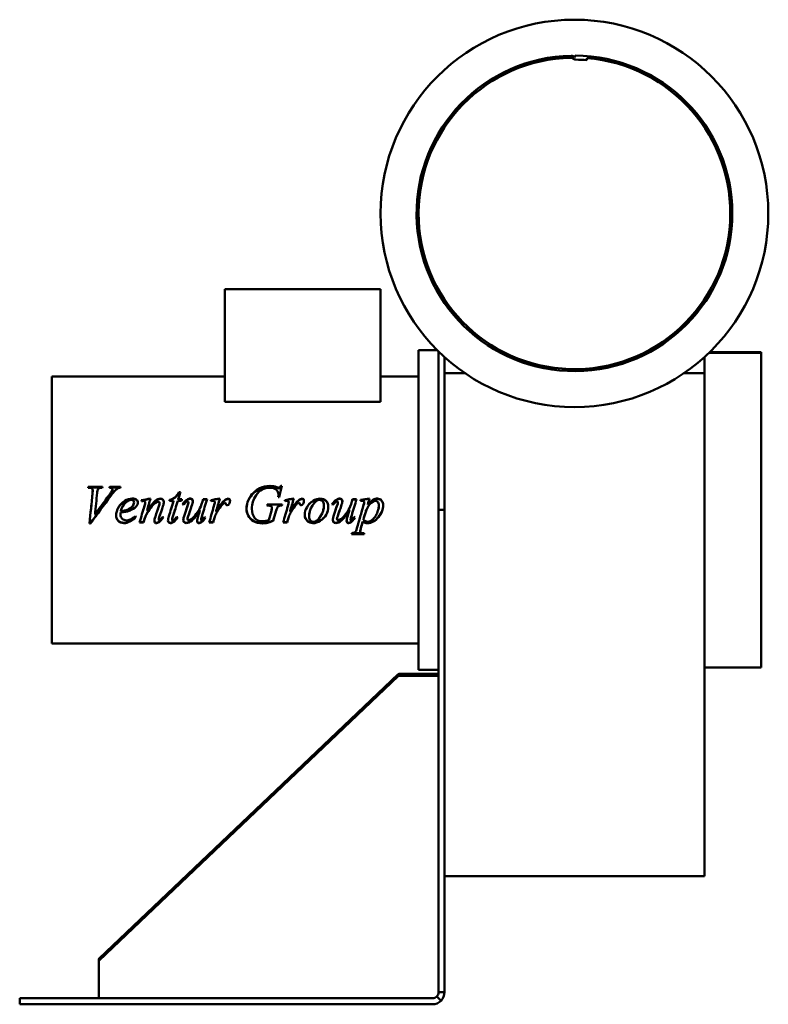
# Model space of a CAD drawing. Header units: millimetres. Extents: x 233 to 607, y 50 to 544.
import ezdxf

# ---------------------------------------------------------------- set-up
doc = ezdxf.new("R2010")
doc.units = ezdxf.units.MM
doc.header["$LTSCALE"] = 2
doc.layers.add('Widoczne (ISO)', color=7, linetype='Continuous', lineweight=50)

msp = doc.modelspace()

# ---------------------------------------------------------------- linework, layer by layer
at = {"layer": 'Widoczne (ISO)'}
for p, q in [((510.67, 525.55), (510.3, 524.55)), ((510.3, 524.55), (510.3, 524.57)), ((510.3, 524.57), (510.3, 524.55)), ((516.43, 523.31), (516.56, 524.3)), ((335.3, 352.25), (335.3, 408.52)), ((335.3, 408.52), (413.3, 408.52)), ((413.3, 352.25), (413.3, 408.52)), ((432.3, 378.02), (432.3, 218.02)), ((432.3, 378.02), (441.66, 378.02)), ((442.3, 298.05), (442.3, 377.38)), ((603.8, 376.69), (577.6, 376.69)), ((577.76, 376.85), (603.8, 376.85)), ((603.8, 377.05), (577.97, 377.05)), ((603.8, 376.85), (603.8, 377.05)), ((603.8, 376.85), (603.8, 376.69)), ((603.8, 219.05), (603.8, 376.69)), ((445.3, 374.55), (445.3, 366.51)), ((575.3, 366.51), (575.3, 374.55)), ((455.51, 366.51), (445.3, 366.51)), ((445.3, 290.35), (445.3, 366.51)), ((575.3, 366.51), (565.1, 366.51)), ((575.3, 366.51), (575.3, 290.35)), ((248.8, 364.82), (248.8, 231.22)), ((335.3, 364.82), (248.8, 364.82)), ((432.3, 364.82), (413.3, 364.82)), ((413.3, 352.25), (335.3, 352.25)), ((267.38, 309.18), (266.9, 309.18)), ((267.03, 309.65), (274.15, 309.65)), ((267.03, 309.31), (267.03, 309.65)), ((267.03, 309.31), (274.04, 309.31)), ((269.22, 307.5), (269.22, 307.8)), ((277.77, 309.65), (283.16, 309.65)), ((277.77, 309.31), (277.77, 309.65)), ((277.77, 309.31), (283.07, 309.31)), ((278.86, 307.25), (278.86, 307.53)), ((279.05, 307.94), (279.05, 308.25)), ((312.55, 307.01), (313.13, 307.01)), ((312.55, 306.74), (312.55, 307.01)), ((312.55, 306.74), (313.05, 306.74)), ((361.31, 309.08), (361.31, 309.42)), ((362.18, 305.67), (362.18, 305.9)), ((363.4, 310.06), (363.88, 310.06)), ((363.4, 309.7), (363.4, 310.06)), ((363.4, 309.7), (363.8, 309.7)), ((289.93, 301.7), (289.93, 301.81)), ((295.52, 301.72), (295.52, 301.83)), ((302.71, 301.46), (302.71, 301.57)), ((309.66, 302.56), (307.63, 302.56)), ((307.77, 302.94), (307.77, 303.09)), ((309.66, 302.43), (309.66, 302.56)), ((313.68, 302.56), (311.8, 302.56)), ((312.06, 303.41), (313.9, 303.41)), ((312.06, 303.25), (312.06, 303.41)), ((312.06, 303.25), (313.86, 303.25)), ((316.43, 303), (316.43, 303.15)), ((317.15, 301.77), (317.15, 301.89)), ((324.13, 302.19), (324.13, 302.31)), ((324.44, 303.41), (326.46, 303.41)), ((324.44, 303.25), (324.44, 303.41)), ((324.44, 303.25), (326.41, 303.25)), ((330.3, 301.89), (330.3, 302.01)), ((362.55, 304.44), (362.06, 304.44)), ((367.31, 301.89), (367.31, 302.01)), ((391.24, 303), (391.24, 303.15)), ((391.96, 301.77), (391.96, 301.89)), ((398.94, 302.19), (398.94, 302.31)), ((399.25, 303.41), (401.27, 303.41)), ((399.25, 303.25), (399.25, 303.41)), ((399.25, 303.25), (401.22, 303.25)), ((403.21, 303.05), (403.21, 302.53)), ((405.12, 301.76), (405.12, 301.87)), ((283.21, 296.77), (283.21, 296.73)), ((286.58, 298.14), (286.58, 298.14)), ((287.46, 297.59), (287.46, 297.58)), ((295.09, 299.98), (295.09, 300.04)), ((296.41, 297.75), (296.41, 297.74)), ((322.88, 297.85), (322.88, 297.85)), ((329.87, 299.91), (329.87, 299.96)), ((331.55, 297.21), (331.55, 297.18)), ((356.78, 300.24), (356.41, 300.24)), ((356.56, 300.76), (364.03, 300.76)), ((356.56, 300.68), (356.56, 300.76)), ((356.56, 300.68), (364.01, 300.68)), ((360.88, 297.17), (360.88, 297.14)), ((366.88, 299.91), (366.88, 299.96)), ((368.05, 297.5), (368.05, 297.51)), ((368.05, 297.5), (368.05, 297.5)), ((368.56, 297.21), (368.56, 297.18)), ((377.99, 297.65), (377.98, 297.65)), ((377.98, 297.64), (377.98, 297.65)), ((397.69, 297.85), (397.69, 297.85)), ((405.83, 297.11), (405.83, 297.08)), ((406.86, 300.59), (406.86, 300.67)), ((442.3, 298.05), (442.3, 56.45)), ((445.3, 298.05), (442.3, 298.05)), ((268.12, 291.31), (267.63, 291.31)), ((268.12, 291.51), (267.65, 291.51)), ((268.12, 291.51), (268.12, 291.31)), ((283.13, 295.7), (283.13, 295.63)), ((294.68, 291.72), (292.69, 291.72)), ((294.68, 291.91), (292.75, 291.91)), ((294.68, 291.91), (294.68, 291.72)), ((295.33, 294.03), (295.33, 293.91)), ((302.25, 293.33), (302.25, 293.19)), ((308.94, 293.18), (308.94, 293.03)), ((309.38, 294.86), (309.38, 294.76)), ((309.56, 292.07), (309.56, 291.88)), ((316.66, 293.59), (316.66, 293.45)), ((323.49, 293.28), (323.49, 293.13)), ((323.68, 292.05), (323.68, 291.87)), ((329.53, 291.72), (327.5, 291.72)), ((329.53, 291.91), (327.56, 291.91)), ((329.53, 291.91), (329.53, 291.72)), ((329.96, 293.53), (329.96, 293.39)), ((330.59, 295.28), (330.59, 295.2)), ((359.56, 292.76), (359.56, 292.6)), ((366.55, 291.72), (364.52, 291.72)), ((366.55, 291.91), (364.57, 291.91)), ((366.55, 291.91), (366.55, 291.72)), ((366.97, 293.53), (366.97, 293.39)), ((367.61, 295.28), (367.61, 295.2)), ((391.47, 293.59), (391.47, 293.45)), ((398.3, 293.28), (398.3, 293.13)), ((398.49, 292.05), (398.49, 291.87)), ((404.38, 292.24), (404.38, 292.06)), ((404.69, 293.26), (404.69, 293.12)), ((405, 286.33), (398.85, 286.33)), ((403.11, 287.68), (403.11, 287.36)), ((405, 286.33), (405, 285.97)), ((445.3, 152.33), (445.3, 290.35)), ((575.3, 290.35), (575.3, 114.65)), ((405, 285.97), (398.75, 285.97)), ((432.3, 231.22), (248.8, 231.22)), ((432.3, 218.02), (442.3, 218.02)), ((603.8, 219.05), (575.3, 219.05)), ((422.16, 215.76), (272.45, 73.38)), ((272.45, 72.45), (422.16, 214.83)), ((441.8, 215.9), (422.51, 215.9)), ((422.51, 214.97), (441.8, 214.97)), ((445.3, 56.45), (445.3, 152.33)), ((575.3, 114.65), (445.3, 114.65)), ((272.3, 73.04), (272.3, 72.12)), ((272.3, 53.77), (272.3, 72.12)), ((441.42, 54.33), (443.55, 52.2)), ((442.3, 56.45), (443.62, 56.45)), ((443.62, 56.45), (445.3, 56.45)), ((232.7, 53.45), (233.7, 53.45)), ((232.7, 53.45), (232.7, 50.45)), ((233.7, 50.45), (232.7, 50.45)), ((439.3, 53.45), (233.7, 53.45)), ((233.7, 50.45), (439.3, 50.45)), ((272.3, 53.77), (272.3, 53.77))]:
    msp.add_line(p, q, dxfattribs=at)
msp.add_circle((510.3, 446.55), 97, dxfattribs=at)
for centre, radius, start, end in [((510.3, 446.55), 79, 91.1213, 89.7362), ((510.3, 446.55), 78, 91.2708, 85.3969), ((508.05, 521.61), 2.97, 52.4401, 79.8649), ((508.57, 523.56), 1.99, 30.0766, 84.7005), ((511.08, 525.55), 2, 232.4401, 269.4351), ((510.3, 446.55), 77, 85.4343, 89.4351), ((439.3, 56.45), 3, 270, 315), ((439.3, 56.45), 6, 270, 315)]:
    msp.add_arc(centre, radius, start, end, dxfattribs=at)
for centre, major_axis, start_param, end_param in [((422.51, 215.42), (-0.5, 0), 4.712389, 5.497787), ((422.51, 214.5), (0.5, 0), 1.570796, 2.356194), ((441.8, 215.42), (0.5, 0), 0, 1.570796), ((441.8, 214.5), (0.5, 0), 0, 1.570796), ((272.8, 73.04), (-0.5, 0), 5.497787, 6.283185), ((272.8, 72.12), (-0.5, 0), 5.497787, 6.283185), ((272.8, 53.77), (-0.5, 0), 0, 0.740847), ((272.8, 53.77), (-0.5, 0), 0, 0.741074)]:
    msp.add_ellipse(centre, major_axis=major_axis, ratio=0.951057, start_param=start_param, end_param=end_param, dxfattribs=at)
for points in [[(266.9, 309.18), (266.94, 309.34), (266.99, 309.5), (267.03, 309.65)], [(266.99, 309.18), (267.01, 309.22), (267.02, 309.26), (267.03, 309.31)], [(267.63, 291.31), (268.13, 296.28), (268.62, 301.31), (269.12, 306.27)], [(268.3, 298.02), (268.57, 300.69), (268.85, 303.37), (269.12, 306.02)], [(269.12, 306.27), (269.19, 307.03), (269.22, 307.53), (269.22, 307.8)], [(269.12, 306.02), (269.19, 306.76), (269.22, 307.25), (269.22, 307.5)], [(271.46, 306.53), (271.1, 302.98), (270.74, 299.39), (270.38, 295.82)], [(271.72, 308.17), (271.63, 307.98), (271.55, 307.43), (271.46, 306.53)], [(274.15, 309.65), (274.1, 309.5), (274.05, 309.34), (274, 309.18)], [(277.41, 305.39), (278.18, 306.42), (278.66, 307.14), (278.86, 307.53)], [(277.41, 305.17), (278.18, 306.17), (278.66, 306.86), (278.86, 307.25)], [(277.61, 309.18), (277.66, 309.34), (277.71, 309.5), (277.77, 309.65)], [(277.72, 309.17), (277.73, 309.21), (277.75, 309.26), (277.77, 309.31)], [(278.86, 307.53), (278.98, 307.81), (279.05, 308.04), (279.05, 308.25)], [(278.86, 307.25), (278.98, 307.51), (279.05, 307.74), (279.05, 307.94)], [(283.03, 309.18), (282.6, 309.14), (282.26, 309.06), (282, 308.93)], [(283.16, 309.65), (283.12, 309.5), (283.08, 309.34), (283.03, 309.18)], [(313.13, 307.01), (312.78, 305.82), (312.42, 304.62), (312.06, 303.41)], [(357.81, 309.18), (355.03, 309.18), (352.75, 307.91), (350.99, 305.35)], [(352.83, 308.93), (354.41, 309.68), (356.08, 310.06), (357.81, 310.06)], [(352.83, 308.6), (354.41, 309.33), (356.08, 309.7), (357.81, 309.7)], [(357.81, 310.06), (359.1, 310.06), (360.26, 309.85), (361.31, 309.42)], [(357.81, 309.7), (359.1, 309.7), (360.26, 309.49), (361.31, 309.08)], [(361.31, 309.42), (361.73, 309.26), (362.04, 309.18), (362.24, 309.18)], [(361.31, 309.08), (361.73, 308.92), (362.04, 308.84), (362.24, 308.84)], [(362.06, 304.44), (362.14, 305.1), (362.18, 305.59), (362.18, 305.9)], [(363.88, 310.06), (363.44, 308.2), (362.99, 306.32), (362.55, 304.44)], [(278.25, 305.07), (274.87, 300.5), (271.5, 295.88), (268.12, 291.31)], [(270.38, 295.82), (272.73, 299.01), (275.07, 302.21), (277.41, 305.39)], [(272, 298.02), (273.8, 300.4), (275.61, 302.79), (277.41, 305.17)], [(291.81, 301.8), (291.81, 301.07), (291.51, 300.37), (290.91, 299.7)], [(293.56, 302.9), (295.09, 303.17), (296.61, 303.45), (298.13, 303.72)], [(293.68, 302.42), (293.64, 302.58), (293.6, 302.74), (293.56, 302.9)], [(293.6, 302.76), (295.09, 303.02), (296.59, 303.28), (298.08, 303.54)], [(294.16, 302.49), (294, 302.47), (293.84, 302.44), (293.68, 302.42)], [(294.71, 302.55), (294.61, 302.55), (294.43, 302.53), (294.16, 302.49)], [(295.09, 300.04), (295.37, 301.03), (295.52, 301.62), (295.52, 301.83)], [(295.09, 299.98), (295.37, 300.94), (295.52, 301.52), (295.52, 301.72)], [(298.13, 303.72), (297.56, 301.73), (296.99, 299.74), (296.41, 297.74)], [(302.06, 302.17), (301.8, 302.17), (301.47, 302.06), (301.09, 301.84)], [(302.37, 300.02), (302.6, 300.69), (302.71, 301.2), (302.71, 301.57)], [(302.37, 299.96), (302.6, 300.61), (302.71, 301.11), (302.71, 301.46)], [(304.83, 301.99), (304.83, 301.46), (304.68, 300.76), (304.4, 299.89)], [(307.34, 294.89), (308.11, 297.45), (308.89, 300.01), (309.66, 302.56)], [(307.63, 302.56), (307.68, 302.74), (307.72, 302.92), (307.77, 303.09)], [(307.67, 302.56), (307.7, 302.69), (307.73, 302.81), (307.77, 302.94)], [(308.29, 298.02), (308.75, 299.49), (309.2, 300.96), (309.66, 302.43)], [(311.8, 302.56), (310.99, 299.97), (310.19, 297.36), (309.38, 294.76)], [(313.9, 303.41), (313.83, 303.13), (313.75, 302.85), (313.68, 302.56)], [(314.13, 300.89), (314.86, 301.92), (315.62, 302.67), (316.43, 303.15)], [(314.55, 300.6), (314.41, 300.69), (314.27, 300.79), (314.13, 300.89)], [(314.18, 300.86), (314.89, 301.83), (315.64, 302.54), (316.43, 303)], [(316.43, 303.15), (317.05, 303.53), (317.61, 303.72), (318.13, 303.72)], [(316.43, 303), (317.05, 303.37), (317.61, 303.55), (318.13, 303.55)], [(316.65, 300.05), (316.98, 301.03), (317.15, 301.64), (317.15, 301.89)], [(316.65, 299.99), (316.98, 300.94), (317.15, 301.53), (317.15, 301.77)], [(319.34, 302.4), (319.34, 301.92), (319.13, 301.08), (318.72, 299.86)], [(326.46, 303.41), (325.65, 300.75), (324.84, 298.07), (324.03, 295.39)], [(324.13, 302.31), (324.24, 302.68), (324.34, 303.05), (324.44, 303.41)], [(324.13, 302.19), (324.24, 302.54), (324.34, 302.9), (324.44, 303.25)], [(328.28, 302.99), (329.8, 303.23), (331.31, 303.48), (332.83, 303.72)], [(328.46, 302.5), (328.4, 302.67), (328.34, 302.83), (328.28, 302.99)], [(328.33, 302.85), (329.81, 303.08), (331.29, 303.31), (332.77, 303.54)], [(329.43, 302.62), (329.25, 302.62), (328.93, 302.58), (328.46, 302.5)], [(330.11, 302.42), (329.93, 302.55), (329.7, 302.62), (329.43, 302.62)], [(329.87, 299.96), (330.15, 300.92), (330.3, 301.6), (330.3, 302.01)], [(329.87, 299.91), (330.15, 300.84), (330.3, 301.5), (330.3, 301.89)], [(330.3, 302.01), (330.3, 302.17), (330.23, 302.31), (330.11, 302.42)], [(332.83, 303.72), (332.21, 301.58), (331.59, 299.42), (330.97, 297.27)], [(330.97, 297.27), (332.54, 299.92), (333.96, 301.77), (335.22, 302.83)], [(331.42, 298.02), (332.81, 300.2), (334.08, 301.76), (335.22, 302.68)], [(334.99, 301.59), (334.75, 301.47), (334.4, 301.12), (333.94, 300.55)], [(335.41, 301.7), (335.26, 301.7), (335.11, 301.66), (334.99, 301.59)], [(335.22, 302.83), (335.95, 303.42), (336.54, 303.72), (336.99, 303.72)], [(335.22, 302.68), (335.95, 303.26), (336.54, 303.55), (336.99, 303.55)], [(335.66, 301.59), (335.6, 301.66), (335.51, 301.7), (335.41, 301.7)], [(335.78, 301.26), (335.76, 301.42), (335.72, 301.54), (335.66, 301.59)], [(337.49, 301.05), (337.28, 300.65), (336.98, 300.45), (336.58, 300.45)], [(337.94, 302.71), (337.94, 302.13), (337.79, 301.58), (337.49, 301.05)], [(350.99, 305.35), (349.59, 303.32), (348.88, 301.04), (348.88, 298.51)], [(362.08, 304.44), (362.15, 304.99), (362.18, 305.39), (362.18, 305.67)], [(365.3, 302.99), (366.81, 303.23), (368.33, 303.48), (369.84, 303.72)], [(365.47, 302.5), (365.41, 302.67), (365.36, 302.83), (365.3, 302.99)], [(365.35, 302.85), (366.83, 303.08), (368.31, 303.31), (369.79, 303.54)], [(366.44, 302.62), (366.27, 302.62), (365.94, 302.58), (365.47, 302.5)], [(367.12, 302.42), (366.94, 302.55), (366.72, 302.62), (366.44, 302.62)], [(366.88, 299.96), (367.17, 300.92), (367.31, 301.6), (367.31, 302.01)], [(366.88, 299.91), (367.17, 300.84), (367.31, 301.5), (367.31, 301.89)], [(367.31, 302.01), (367.31, 302.17), (367.25, 302.31), (367.12, 302.42)], [(369.84, 303.72), (369.22, 301.58), (368.61, 299.42), (367.99, 297.27)], [(367.99, 297.27), (369.56, 299.92), (370.97, 301.77), (372.24, 302.83)], [(368.44, 298.02), (369.83, 300.2), (371.09, 301.76), (372.24, 302.68)], [(372, 301.59), (371.77, 301.47), (371.42, 301.12), (370.96, 300.55)], [(372.43, 301.7), (372.27, 301.7), (372.13, 301.66), (372, 301.59)], [(372.24, 302.83), (372.96, 303.42), (373.55, 303.72), (374, 303.72)], [(372.24, 302.68), (372.96, 303.26), (373.55, 303.55), (374, 303.55)], [(372.68, 301.59), (372.61, 301.66), (372.53, 301.7), (372.43, 301.7)], [(372.8, 301.26), (372.78, 301.42), (372.74, 301.54), (372.68, 301.59)], [(374.5, 301.05), (374.3, 300.65), (373.99, 300.45), (373.59, 300.45)], [(374.96, 302.71), (374.96, 302.13), (374.81, 301.58), (374.5, 301.05)], [(388.94, 300.89), (389.67, 301.92), (390.43, 302.67), (391.24, 303.15)], [(389.36, 300.6), (389.22, 300.69), (389.08, 300.79), (388.94, 300.89)], [(388.98, 300.86), (389.7, 301.83), (390.45, 302.54), (391.24, 303)], [(391.24, 303.15), (391.86, 303.53), (392.42, 303.72), (392.94, 303.72)], [(391.24, 303), (391.86, 303.37), (392.42, 303.55), (392.94, 303.55)], [(391.46, 300.05), (391.79, 301.03), (391.96, 301.64), (391.96, 301.89)], [(391.46, 299.99), (391.79, 300.94), (391.96, 301.53), (391.96, 301.77)], [(394.15, 302.4), (394.15, 301.92), (393.94, 301.08), (393.53, 299.86)], [(401.27, 303.41), (400.46, 300.75), (399.65, 298.07), (398.84, 295.39)], [(398.94, 302.31), (399.05, 302.68), (399.15, 303.05), (399.25, 303.41)], [(398.94, 302.19), (399.05, 302.54), (399.15, 302.9), (399.25, 303.25)], [(403.21, 303.05), (404.72, 303.27), (406.23, 303.5), (407.74, 303.72)], [(403.21, 302.9), (404.7, 303.11), (406.19, 303.33), (407.69, 303.54)], [(404.28, 302.62), (404.03, 302.62), (403.67, 302.59), (403.21, 302.53)], [(404.81, 300.51), (405.02, 301.24), (405.12, 301.7), (405.12, 301.87)], [(404.81, 300.43), (405.02, 301.15), (405.12, 301.59), (405.12, 301.76)], [(407.74, 303.72), (407.44, 302.71), (407.15, 301.69), (406.86, 300.67)], [(273.06, 298.02), (271.41, 295.84), (269.77, 293.67), (268.12, 291.51)], [(270.6, 298.02), (270.53, 297.3), (270.46, 296.59), (270.38, 295.88)], [(270.38, 295.88), (270.39, 295.89), (270.39, 295.89), (270.39, 295.89)], [(283.21, 296.77), (283.16, 296.34), (283.13, 295.98), (283.13, 295.7)], [(283.21, 296.73), (283.16, 296.29), (283.13, 295.92), (283.13, 295.63)], [(287.46, 297.59), (286.45, 297.24), (285.03, 296.97), (283.21, 296.77)], [(287.46, 297.58), (286.45, 297.22), (285.03, 296.93), (283.21, 296.73)], [(283.3, 297.38), (284.64, 297.52), (285.73, 297.78), (286.58, 298.14)], [(283.48, 298.02), (283.41, 297.81), (283.35, 297.61), (283.3, 297.39)], [(283.3, 297.39), (283.3, 297.4), (283.3, 297.4), (283.3, 297.4)], [(286.26, 298.02), (286.37, 298.05), (286.48, 298.09), (286.58, 298.14)], [(290.91, 299.7), (290.13, 298.83), (288.98, 298.12), (287.46, 297.58)], [(288.52, 298.02), (288.19, 297.87), (287.84, 297.72), (287.46, 297.59)], [(292.69, 291.72), (293.49, 294.49), (294.29, 297.26), (295.09, 300.04)], [(294.51, 298.02), (294.7, 298.67), (294.9, 299.32), (295.09, 299.98)], [(296.46, 296.43), (296.01, 295.69), (295.63, 294.89), (295.33, 294.03)], [(296.46, 296.38), (296.01, 295.62), (295.63, 294.8), (295.33, 293.91)], [(296.49, 298.02), (296.47, 297.93), (296.44, 297.84), (296.41, 297.75)], [(296.41, 297.75), (296.42, 297.75), (296.42, 297.75), (296.42, 297.76)], [(297.5, 298.02), (297.16, 297.53), (296.81, 297), (296.46, 296.43)], [(300.61, 294.69), (301.19, 296.46), (301.78, 298.24), (302.37, 300.02)], [(301.71, 298.02), (301.93, 298.66), (302.15, 299.31), (302.37, 299.96)], [(304.4, 299.89), (303.79, 298.04), (303.17, 296.19), (302.56, 294.35)], [(303.78, 298.02), (303.37, 296.83), (302.97, 295.64), (302.56, 294.46)], [(310.39, 298.02), (310.06, 296.96), (309.72, 295.91), (309.38, 294.86)], [(314.56, 292.9), (314.56, 293.56), (314.8, 294.58), (315.27, 295.95)], [(315.27, 295.95), (315.73, 297.32), (316.19, 298.68), (316.65, 300.05)], [(315.96, 298.02), (316.19, 298.67), (316.42, 299.33), (316.65, 299.99)], [(318.72, 299.86), (318.24, 298.45), (317.75, 297.04), (317.27, 295.63)], [(318.09, 298.02), (317.81, 297.24), (317.54, 296.47), (317.27, 295.7)], [(321.63, 293.64), (321.78, 294.25), (322.2, 295.65), (322.88, 297.85)], [(324.82, 298.02), (324.56, 297.17), (324.3, 296.32), (324.03, 295.47)], [(327.5, 291.72), (328.29, 294.46), (329.08, 297.21), (329.87, 299.96)], [(329.31, 298.02), (329.5, 298.65), (329.68, 299.28), (329.87, 299.91)], [(331.55, 297.21), (331.17, 296.64), (330.86, 296), (330.59, 295.28)], [(331.55, 297.18), (331.17, 296.6), (330.86, 295.93), (330.59, 295.2)], [(331.19, 298.02), (331.11, 297.78), (331.04, 297.54), (330.97, 297.3)], [(330.97, 297.3), (330.98, 297.3), (330.98, 297.31), (330.98, 297.31)], [(333.94, 300.55), (333.21, 299.69), (332.41, 298.57), (331.55, 297.18)], [(332.08, 298.02), (331.9, 297.76), (331.73, 297.49), (331.55, 297.21)], [(348.88, 298.49), (348.88, 298.33), (348.89, 298.17), (348.9, 298.02)], [(356.41, 300.24), (356.46, 300.41), (356.51, 300.59), (356.56, 300.76)], [(356.43, 300.24), (356.48, 300.39), (356.52, 300.53), (356.56, 300.68)], [(358.59, 299.86), (358.22, 300.12), (357.61, 300.24), (356.78, 300.24)], [(357.34, 292.97), (357.78, 294.51), (358.21, 296.05), (358.65, 297.6)], [(358.93, 299.13), (358.93, 299.45), (358.82, 299.69), (358.59, 299.86)], [(358.65, 297.6), (358.84, 298.23), (358.93, 298.74), (358.93, 299.13)], [(358.76, 298.02), (358.87, 298.45), (358.93, 298.81), (358.93, 299.09)], [(358.93, 299.09), (358.93, 299.1), (358.93, 299.1), (358.93, 299.11)], [(360.88, 297.17), (360.44, 295.7), (360, 294.23), (359.56, 292.76)], [(360.88, 297.14), (360.44, 295.63), (360, 294.11), (359.56, 292.6)], [(361.61, 299.23), (361.46, 298.99), (361.22, 298.3), (360.88, 297.14)], [(361.15, 298.02), (361.07, 297.77), (360.98, 297.49), (360.88, 297.17)], [(364.03, 300.76), (363.99, 300.59), (363.94, 300.41), (363.9, 300.24)], [(364.52, 291.72), (365.31, 294.46), (366.1, 297.21), (366.88, 299.96)], [(366.33, 298.02), (366.51, 298.65), (366.7, 299.28), (366.88, 299.91)], [(368.56, 297.21), (368.19, 296.64), (367.87, 296), (367.61, 295.28)], [(368.56, 297.18), (368.19, 296.6), (367.87, 295.93), (367.61, 295.2)], [(368.2, 298.02), (368.13, 297.78), (368.06, 297.54), (367.99, 297.3)], [(367.99, 297.3), (367.99, 297.3), (368, 297.31), (368, 297.31)], [(370.96, 300.55), (370.22, 299.69), (369.42, 298.57), (368.56, 297.18)], [(369.09, 298.02), (368.92, 297.76), (368.74, 297.49), (368.56, 297.21)], [(378.11, 298.02), (377.71, 296.94), (377.52, 295.87), (377.52, 294.8)], [(384.63, 298.02), (384.84, 298.81), (384.94, 299.61), (384.94, 300.42)], [(384.94, 300.42), (384.94, 300.43), (384.94, 300.44), (384.94, 300.45)], [(389.37, 292.9), (389.37, 293.56), (389.61, 294.58), (390.08, 295.95)], [(390.08, 295.95), (390.54, 297.32), (391, 298.68), (391.46, 300.05)], [(390.77, 298.02), (391, 298.67), (391.23, 299.33), (391.46, 299.99)], [(393.53, 299.86), (393.05, 298.45), (392.56, 297.04), (392.08, 295.63)], [(392.9, 298.02), (392.62, 297.24), (392.35, 296.47), (392.08, 295.7)], [(396.44, 293.64), (396.59, 294.25), (397.01, 295.65), (397.69, 297.85)], [(399.63, 298.02), (399.37, 297.17), (399.1, 296.32), (398.84, 295.47)], [(401.46, 288.9), (402.58, 292.75), (403.69, 296.63), (404.81, 300.51)], [(404.09, 298.02), (404.33, 298.82), (404.57, 299.63), (404.81, 300.43)], [(405.83, 297.11), (405.45, 295.83), (405.07, 294.54), (404.69, 293.26)], [(405.83, 297.08), (405.45, 295.76), (405.07, 294.44), (404.69, 293.12)], [(406.14, 298.02), (406.03, 297.72), (405.92, 297.42), (405.83, 297.11)], [(412.08, 298.02), (412.31, 298.79), (412.43, 299.55), (412.43, 300.3)], [(412.43, 300.3), (412.43, 300.31), (412.43, 300.32), (412.43, 300.33)], [(290.83, 294.59), (288.74, 292.6), (286.76, 291.61), (284.87, 291.61)], [(290.87, 294.52), (288.77, 292.45), (286.77, 291.42), (284.87, 291.42)], [(290.61, 294.91), (290.69, 294.78), (290.78, 294.65), (290.87, 294.52)], [(295.33, 294.03), (295.11, 293.32), (294.89, 292.62), (294.68, 291.91)], [(295.33, 293.91), (295.11, 293.18), (294.89, 292.45), (294.68, 291.72)], [(300.09, 292.5), (300.09, 292.93), (300.26, 293.66), (300.61, 294.69)], [(302.43, 292.1), (301.94, 291.77), (301.5, 291.61), (301.12, 291.61)], [(302.43, 291.91), (301.94, 291.58), (301.5, 291.42), (301.12, 291.42)], [(302.56, 294.46), (302.36, 293.84), (302.25, 293.47), (302.25, 293.33)], [(302.56, 294.35), (302.36, 293.71), (302.25, 293.33), (302.25, 293.19)], [(304.6, 294.4), (303.83, 293.32), (303.11, 292.55), (302.43, 292.1)], [(304.65, 294.36), (303.86, 293.21), (303.12, 292.39), (302.43, 291.91)], [(302.55, 292.76), (302.63, 292.76), (302.75, 292.82), (302.88, 292.92)], [(302.88, 292.92), (303.3, 293.29), (303.75, 293.85), (304.24, 294.61)], [(304.24, 294.61), (304.37, 294.53), (304.51, 294.45), (304.65, 294.36)], [(306.88, 292.7), (306.88, 293.18), (307.04, 293.91), (307.34, 294.89)], [(309.56, 292.07), (309.1, 291.76), (308.63, 291.61), (308.15, 291.61)], [(309.56, 291.88), (309.1, 291.57), (308.63, 291.42), (308.15, 291.42)], [(309.38, 294.86), (309.09, 293.99), (308.94, 293.43), (308.94, 293.18)], [(309.38, 294.76), (309.09, 293.87), (308.94, 293.29), (308.94, 293.03)], [(309.27, 292.59), (309.46, 292.59), (309.72, 292.73), (310.05, 293.03)], [(311.7, 294.37), (310.96, 293.27), (310.24, 292.5), (309.56, 292.07)], [(311.75, 294.33), (310.99, 293.16), (310.26, 292.34), (309.56, 291.88)], [(310.05, 293.03), (310.23, 293.2), (310.65, 293.75), (311.31, 294.66)], [(311.31, 294.66), (311.46, 294.55), (311.61, 294.44), (311.75, 294.33)], [(317.27, 295.7), (316.86, 294.59), (316.66, 293.88), (316.66, 293.59)], [(317.27, 295.63), (316.86, 294.48), (316.66, 293.76), (316.66, 293.45)], [(321.46, 292.46), (321.46, 292.76), (321.52, 293.15), (321.63, 293.64)], [(323.68, 292.05), (323.26, 291.76), (322.85, 291.61), (322.44, 291.61)], [(323.68, 291.87), (323.26, 291.57), (322.85, 291.42), (322.44, 291.42)], [(324.03, 295.47), (323.67, 294.31), (323.49, 293.58), (323.49, 293.28)], [(324.03, 295.39), (323.67, 294.2), (323.49, 293.44), (323.49, 293.13)], [(325.51, 294.24), (324.92, 293.23), (324.31, 292.51), (323.68, 292.05)], [(325.56, 294.2), (324.95, 293.12), (324.33, 292.35), (323.68, 291.87)], [(325.16, 294.51), (325.3, 294.41), (325.43, 294.3), (325.56, 294.2)], [(329.96, 293.53), (329.82, 292.99), (329.67, 292.45), (329.53, 291.91)], [(329.96, 293.39), (329.82, 292.84), (329.67, 292.28), (329.53, 291.72)], [(330.59, 295.28), (330.22, 294.32), (330.01, 293.73), (329.96, 293.53)], [(330.59, 295.2), (330.22, 294.2), (330.01, 293.6), (329.96, 293.39)], [(366.97, 293.53), (366.83, 292.99), (366.69, 292.45), (366.55, 291.91)], [(366.97, 293.39), (366.83, 292.84), (366.69, 292.28), (366.55, 291.72)], [(367.61, 295.28), (367.23, 294.32), (367.02, 293.73), (366.97, 293.53)], [(367.61, 295.2), (367.23, 294.2), (367.02, 293.6), (366.97, 293.39)], [(377.52, 294.8), (377.52, 294.79), (377.52, 294.77), (377.52, 294.76)], [(392.08, 295.7), (391.67, 294.59), (391.47, 293.88), (391.47, 293.59)], [(392.08, 295.63), (391.67, 294.48), (391.47, 293.76), (391.47, 293.45)], [(396.27, 292.46), (396.27, 292.76), (396.33, 293.15), (396.44, 293.64)], [(398.49, 292.05), (398.07, 291.76), (397.65, 291.61), (397.25, 291.61)], [(398.49, 291.87), (398.07, 291.57), (397.65, 291.42), (397.25, 291.42)], [(398.84, 295.47), (398.48, 294.31), (398.3, 293.58), (398.3, 293.28)], [(398.84, 295.39), (398.48, 294.2), (398.3, 293.44), (398.3, 293.13)], [(400.32, 294.24), (399.73, 293.23), (399.12, 292.51), (398.49, 292.05)], [(400.37, 294.2), (399.76, 293.12), (399.13, 292.35), (398.49, 291.87)], [(399.97, 294.51), (400.11, 294.41), (400.24, 294.3), (400.37, 294.2)], [(404.38, 292.24), (404.06, 291.13), (403.73, 290.03), (403.4, 288.94)], [(404.38, 292.06), (404.06, 290.92), (403.73, 289.79), (403.4, 288.66)], [(404.69, 293.12), (405.24, 292.47), (405.99, 292.15), (406.93, 292.15)], [(398.75, 285.97), (398.8, 286.13), (398.84, 286.29), (398.88, 286.45)], [(403.4, 288.94), (403.2, 288.3), (403.11, 287.88), (403.11, 287.68)], [(403.4, 288.66), (403.2, 288), (403.11, 287.57), (403.11, 287.36)], [(405.13, 286.45), (405.09, 286.29), (405.05, 286.13), (405, 285.97)], [(405.04, 286.45), (405.02, 286.41), (405.01, 286.37), (405, 286.33)], [(441.42, 54.33), (441.98, 54.88), (442.3, 55.66), (442.3, 56.45)], [(445.3, 56.45), (445.3, 54.88), (444.66, 53.31), (443.55, 52.2)]]:
    msp.add_open_spline(points, degree=3, dxfattribs=at)
for points, knots in [([(269.22, 307.8), (269.22, 308.19), (269.08, 308.52), (268.78, 308.78), (268.49, 309.05), (268.02, 309.18), (267.38, 309.18)], [0, 0, 0, 0, 1, 1, 1, 2, 2, 2, 2]), ([(274, 309.18), (273.23, 309.17), (272.7, 309.09), (272.41, 308.94), (272.13, 308.79), (271.9, 308.53), (271.72, 308.17)], [0, 0, 0, 0, 1, 1, 1, 2, 2, 2, 2]), ([(279.05, 308.25), (279.05, 308.48), (278.95, 308.68), (278.74, 308.86), (278.54, 309.03), (278.16, 309.14), (277.61, 309.18)], [0, 0, 0, 0, 1, 1, 1, 2, 2, 2, 2]), ([(282, 308.93), (281.51, 308.7), (281.03, 308.35), (280.55, 307.89), (280.07, 307.43), (279.3, 306.49), (278.25, 305.07)], [0, 0, 0, 0, 1, 1, 1, 2, 2, 2, 2]), ([(307.77, 303.09), (308.75, 303.36), (309.58, 303.75), (310.25, 304.28), (310.93, 304.81), (311.69, 305.72), (312.55, 307.01)], [0, 0, 0, 0, 1, 1, 1, 2, 2, 2, 2]), ([(307.77, 302.94), (308.75, 303.2), (309.58, 303.58), (310.25, 304.09), (310.93, 304.6), (311.69, 305.49), (312.55, 306.74)], [0, 0, 0, 0, 1, 1, 1, 2, 2, 2, 2]), ([(346.21, 298.68), (346.21, 300.24), (346.53, 301.72), (347.19, 303.12), (347.84, 304.52), (348.65, 305.7), (349.63, 306.66), (350.61, 307.62), (351.68, 308.38), (352.83, 308.93)], [0, 0, 0, 0, 1, 1, 1, 2, 2, 2, 3, 3, 3, 3]), ([(346.21, 298.68), (346.21, 300.18), (346.54, 301.62), (347.19, 302.97), (347.84, 304.32), (348.65, 305.47), (349.63, 306.4), (350.61, 307.34), (351.68, 308.07), (352.83, 308.6)], [0.002423, 0.002423, 0.002423, 0.002423, 1, 1, 1, 2, 2, 2, 3, 3, 3, 3]), ([(362.18, 305.9), (362.18, 306.77), (361.79, 307.53), (361.02, 308.19), (360.24, 308.85), (359.17, 309.18), (357.81, 309.18)], [0, 0, 0, 0, 1, 1, 1, 2, 2, 2, 2]), ([(362.24, 309.18), (362.45, 309.18), (362.64, 309.23), (362.8, 309.33), (362.95, 309.43), (363.15, 309.67), (363.4, 310.06)], [0, 0, 0, 0, 1, 1, 1, 2, 2, 2, 2]), ([(362.24, 308.84), (362.45, 308.84), (362.64, 308.89), (362.8, 308.99), (362.95, 309.09), (363.15, 309.32), (363.4, 309.7)], [0, 0, 0, 0, 1, 1, 1, 2, 2, 2, 2]), ([(280.96, 295.32), (280.96, 296.64), (281.36, 297.99), (282.18, 299.37), (282.99, 300.75), (284.01, 301.82), (285.24, 302.58), (286.48, 303.34), (287.74, 303.72), (289.05, 303.72)], [0, 0, 0, 0, 1, 1, 1, 2, 2, 2, 3, 3, 3, 3]), ([(281.51, 298.02), (281.69, 298.45), (281.91, 298.89), (282.18, 299.33), (282.99, 300.66), (284.01, 301.7), (285.24, 302.44), (286.48, 303.18), (287.74, 303.55), (289.05, 303.55)], [0.670472, 0.670472, 0.670472, 0.670472, 1, 1, 1, 2, 2, 2, 3, 3, 3, 3]), ([(288.55, 303.06), (287.61, 303.06), (286.63, 302.58), (285.59, 301.62), (284.55, 300.66), (283.79, 299.25), (283.3, 297.38)], [0, 0, 0, 0, 1, 1, 1, 2, 2, 2, 2]), ([(286.58, 298.14), (287.69, 298.63), (288.53, 299.21), (289.09, 299.89), (289.65, 300.57), (289.93, 301.21), (289.93, 301.81)], [0, 0, 0, 0, 1, 1, 1, 2, 2, 2, 2]), ([(286.58, 298.14), (287.69, 298.61), (288.53, 299.18), (289.09, 299.83), (289.65, 300.49), (289.93, 301.11), (289.93, 301.7)], [0, 0, 0, 0, 1, 1, 1, 2, 2, 2, 2]), ([(289.93, 301.81), (289.93, 302.19), (289.81, 302.49), (289.57, 302.72), (289.33, 302.95), (288.99, 303.06), (288.55, 303.06)], [0, 0, 0, 0, 1, 1, 1, 2, 2, 2, 2]), ([(289.05, 303.72), (289.99, 303.72), (290.68, 303.53), (291.13, 303.15), (291.59, 302.77), (291.81, 302.32), (291.81, 301.8)], [0, 0, 0, 0, 1, 1, 1, 2, 2, 2, 2]), ([(289.05, 303.55), (289.99, 303.55), (290.68, 303.37), (291.13, 303), (291.57, 302.64), (291.8, 302.22), (291.81, 301.74)], [0, 0, 0, 0, 1, 1, 1, 1.966799, 1.966799, 1.966799, 1.966799]), ([(295.52, 301.83), (295.52, 302.02), (295.44, 302.18), (295.28, 302.33), (295.12, 302.48), (294.93, 302.55), (294.71, 302.55)], [0, 0, 0, 0, 1, 1, 1, 2, 2, 2, 2]), ([(296.41, 297.74), (298.18, 300.18), (299.53, 301.79), (300.47, 302.56), (301.41, 303.34), (302.32, 303.72), (303.19, 303.72)], [0, 0, 0, 0, 1, 1, 1, 2, 2, 2, 2]), ([(301.09, 301.84), (300.38, 301.45), (299.65, 300.8), (298.88, 299.88), (298.12, 298.97), (297.31, 297.8), (296.46, 296.38)], [0, 0, 0, 0, 1, 1, 1, 2, 2, 2, 2]), ([(296.61, 298.02), (298.28, 300.24), (299.57, 301.71), (300.47, 302.43), (301.41, 303.18), (302.32, 303.55), (303.19, 303.55)], [0.037632, 0.037632, 0.037632, 0.037632, 1, 1, 1, 2, 2, 2, 2]), ([(302.71, 301.57), (302.71, 301.74), (302.64, 301.89), (302.52, 302), (302.39, 302.11), (302.24, 302.17), (302.06, 302.17)], [0, 0, 0, 0, 1, 1, 1, 2, 2, 2, 2]), ([(303.19, 303.72), (303.66, 303.72), (304.05, 303.56), (304.36, 303.24), (304.67, 302.92), (304.83, 302.5), (304.83, 301.99)], [0, 0, 0, 0, 1, 1, 1, 2, 2, 2, 2]), ([(303.19, 303.55), (303.66, 303.55), (304.05, 303.39), (304.36, 303.08), (304.66, 302.78), (304.81, 302.4), (304.82, 301.93)], [0, 0, 0, 0, 1, 1, 1, 1.962143, 1.962143, 1.962143, 1.962143]), ([(316.72, 302.27), (316.5, 302.27), (316.27, 302.2), (316.05, 302.07), (315.83, 301.94), (315.33, 301.45), (314.55, 300.6)], [0, 0, 0, 0, 1, 1, 1, 2, 2, 2, 2]), ([(317.15, 301.89), (317.15, 301.99), (317.11, 302.07), (317.02, 302.15), (316.93, 302.23), (316.83, 302.27), (316.72, 302.27)], [0, 0, 0, 0, 1, 1, 1, 2, 2, 2, 2]), ([(317.3, 292.9), (317.6, 292.9), (318, 293.04), (318.49, 293.33), (318.98, 293.62), (319.63, 294.26), (320.44, 295.27), (321.26, 296.28), (321.93, 297.23), (322.46, 298.11), (322.99, 298.99), (323.55, 300.4), (324.13, 302.31)], [0, 0, 0, 0, 1, 1, 1, 2, 2, 2, 3, 3, 3, 4, 4, 4, 4]), ([(318.13, 303.72), (318.49, 303.72), (318.78, 303.6), (319, 303.35), (319.23, 303.1), (319.34, 302.78), (319.34, 302.4)], [0, 0, 0, 0, 1, 1, 1, 2, 2, 2, 2]), ([(318.13, 303.55), (318.49, 303.55), (318.78, 303.43), (319, 303.19), (319.21, 302.96), (319.33, 302.68), (319.34, 302.34)], [0, 0, 0, 0, 1, 1, 1, 1.940276, 1.940276, 1.940276, 1.940276]), ([(322.4, 298.02), (322.42, 298.05), (322.44, 298.08), (322.46, 298.11), (322.99, 298.96), (323.55, 300.33), (324.13, 302.19)], [2.963983, 2.963983, 2.963983, 2.963983, 3, 3, 3, 4, 4, 4, 4]), ([(336.58, 300.45), (336.37, 300.45), (336.2, 300.51), (336.05, 300.65), (335.91, 300.78), (335.82, 300.98), (335.78, 301.26)], [0, 0, 0, 0, 1, 1, 1, 2, 2, 2, 2]), ([(336.99, 303.72), (337.28, 303.72), (337.51, 303.64), (337.69, 303.47), (337.86, 303.29), (337.94, 303.04), (337.94, 302.71)], [0, 0, 0, 0, 1, 1, 1, 2, 2, 2, 2]), ([(336.99, 303.55), (337.28, 303.55), (337.51, 303.47), (337.69, 303.3), (337.85, 303.15), (337.93, 302.92), (337.94, 302.63)], [0, 0, 0, 0, 1, 1, 1, 1.937558, 1.937558, 1.937558, 1.937558]), ([(373.59, 300.45), (373.38, 300.45), (373.21, 300.51), (373.07, 300.65), (372.93, 300.78), (372.84, 300.98), (372.8, 301.26)], [0, 0, 0, 0, 1, 1, 1, 2, 2, 2, 2]), ([(374, 303.72), (374.3, 303.72), (374.53, 303.64), (374.7, 303.47), (374.87, 303.29), (374.96, 303.04), (374.96, 302.71)], [0, 0, 0, 0, 1, 1, 1, 2, 2, 2, 2]), ([(374, 303.55), (374.3, 303.55), (374.53, 303.47), (374.7, 303.3), (374.86, 303.15), (374.95, 302.92), (374.96, 302.63)], [0, 0, 0, 0, 1, 1, 1, 1.937558, 1.937558, 1.937558, 1.937558]), ([(375.34, 295.57), (375.34, 296.87), (375.72, 298.18), (376.47, 299.49), (377.22, 300.79), (378.22, 301.83), (379.47, 302.59), (380.72, 303.34), (381.92, 303.72), (383.09, 303.72)], [0, 0, 0, 0, 1, 1, 1, 2, 2, 2, 3, 3, 3, 3]), ([(375.78, 298.02), (375.96, 298.49), (376.18, 298.97), (376.47, 299.44), (377.22, 300.71), (378.22, 301.71), (379.47, 302.45), (380.72, 303.18), (381.92, 303.55), (383.09, 303.55)], [0.625205, 0.625205, 0.625205, 0.625205, 1, 1, 1, 2, 2, 2, 3, 3, 3, 3]), ([(382.77, 303.03), (381.46, 303.03), (380.26, 302.1), (379.16, 300.24), (378.07, 298.38), (377.52, 296.53), (377.52, 294.7)], [0, 0, 0, 0, 1, 1, 1, 2, 2, 2, 2]), ([(384.94, 300.49), (384.94, 301.32), (384.74, 301.94), (384.34, 302.38), (383.94, 302.82), (383.41, 303.03), (382.77, 303.03)], [0, 0, 0, 0, 1, 1, 1, 2, 2, 2, 2]), ([(383.09, 303.72), (384.27, 303.72), (385.23, 303.34), (385.99, 302.57), (386.74, 301.8), (387.12, 300.81), (387.12, 299.58)], [0, 0, 0, 0, 1, 1, 1, 2, 2, 2, 2]), ([(383.09, 303.55), (384.27, 303.55), (385.23, 303.18), (385.99, 302.43), (386.74, 301.69), (387.12, 300.73), (387.12, 299.56)], [0, 0, 0, 0, 1, 1, 1, 1.993908, 1.993908, 1.993908, 1.993908]), ([(391.53, 302.27), (391.31, 302.27), (391.08, 302.2), (390.86, 302.07), (390.64, 301.94), (390.14, 301.45), (389.36, 300.6)], [0, 0, 0, 0, 1, 1, 1, 2, 2, 2, 2]), ([(391.96, 301.89), (391.96, 301.99), (391.91, 302.07), (391.83, 302.15), (391.74, 302.23), (391.64, 302.27), (391.53, 302.27)], [0, 0, 0, 0, 1, 1, 1, 2, 2, 2, 2]), ([(392.11, 292.9), (392.41, 292.9), (392.81, 293.04), (393.3, 293.33), (393.79, 293.62), (394.44, 294.26), (395.25, 295.27), (396.07, 296.28), (396.74, 297.23), (397.27, 298.11), (397.8, 298.99), (398.36, 300.4), (398.94, 302.31)], [0, 0, 0, 0, 1, 1, 1, 2, 2, 2, 3, 3, 3, 4, 4, 4, 4]), ([(392.94, 303.72), (393.3, 303.72), (393.59, 303.6), (393.81, 303.35), (394.04, 303.1), (394.15, 302.78), (394.15, 302.4)], [0, 0, 0, 0, 1, 1, 1, 2, 2, 2, 2]), ([(392.94, 303.55), (393.3, 303.55), (393.59, 303.43), (393.81, 303.19), (394.02, 302.96), (394.14, 302.68), (394.15, 302.34)], [0, 0, 0, 0, 1, 1, 1, 1.940276, 1.940276, 1.940276, 1.940276]), ([(397.21, 298.02), (397.23, 298.05), (397.25, 298.08), (397.27, 298.11), (397.8, 298.96), (398.36, 300.33), (398.94, 302.19)], [2.963983, 2.963983, 2.963983, 2.963983, 3, 3, 3, 4, 4, 4, 4]), ([(405.12, 301.87), (405.12, 302.11), (405.05, 302.29), (404.91, 302.42), (404.78, 302.56), (404.57, 302.62), (404.28, 302.62)], [0, 0, 0, 0, 1, 1, 1, 2, 2, 2, 2]), ([(410.78, 302.56), (409.81, 302.56), (408.85, 302.02), (407.9, 300.93), (406.95, 299.83), (406.26, 298.55), (405.83, 297.08)], [0, 0, 0, 0, 1, 1, 1, 2, 2, 2, 2]), ([(406.86, 300.67), (407.82, 301.81), (408.67, 302.6), (409.43, 303.05), (410.18, 303.5), (410.96, 303.72), (411.75, 303.72)], [0, 0, 0, 0, 1, 1, 1, 2, 2, 2, 2]), ([(406.86, 300.59), (407.82, 301.69), (408.67, 302.46), (409.43, 302.9), (410.18, 303.33), (410.96, 303.55), (411.75, 303.55)], [0, 0, 0, 0, 1, 1, 1, 2, 2, 2, 2]), ([(412.43, 300.38), (412.43, 301.08), (412.26, 301.62), (411.94, 302), (411.61, 302.38), (411.22, 302.56), (410.78, 302.56)], [0, 0, 0, 0, 1, 1, 1, 2, 2, 2, 2]), ([(411.75, 303.72), (412.54, 303.72), (413.21, 303.41), (413.77, 302.79), (414.33, 302.17), (414.61, 301.36), (414.61, 300.36)], [0, 0, 0, 0, 1, 1, 1, 2, 2, 2, 2]), ([(411.75, 303.55), (412.54, 303.55), (413.21, 303.25), (413.77, 302.65), (414.32, 302.05), (414.6, 301.28), (414.6, 300.32)], [0, 0, 0, 0, 1, 1, 1, 1.988991, 1.988991, 1.988991, 1.988991]), ([(322.88, 297.85), (321.33, 295.39), (320.02, 293.7), (318.97, 292.79), (317.91, 291.87), (316.94, 291.42), (316.06, 291.42)], [0, 0, 0, 0, 1, 1, 1, 2, 2, 2, 2]), ([(322.88, 297.85), (321.33, 295.46), (320.02, 293.83), (318.97, 292.94), (317.91, 292.06), (316.94, 291.61), (316.06, 291.61)], [0, 0, 0, 0, 1, 1, 1, 2, 2, 2, 2]), ([(354.27, 291.31), (352.37, 291.31), (350.84, 291.67), (349.66, 292.38), (348.49, 293.08), (347.62, 294.02), (347.05, 295.19), (346.49, 296.36), (346.21, 297.53), (346.21, 298.68)], [0, 0, 0, 0, 1, 1, 1, 2, 2, 2, 3, 3, 3, 3]), ([(354.27, 291.51), (352.37, 291.51), (350.84, 291.86), (349.66, 292.54), (348.49, 293.23), (347.62, 294.14), (347.05, 295.28), (346.6, 296.19), (346.33, 297.11), (346.24, 298.02)], [0, 0, 0, 0, 1, 1, 1, 2, 2, 2, 2.807439, 2.807439, 2.807439, 2.807439]), ([(348.88, 298.51), (348.88, 296.83), (349.32, 295.38), (350.19, 294.16), (351.07, 292.95), (352.41, 292.34), (354.24, 292.34)], [0, 0, 0, 0, 1, 1, 1, 2, 2, 2, 2]), ([(363.9, 300.24), (363.21, 300.23), (362.72, 300.15), (362.41, 300), (362.1, 299.85), (361.83, 299.59), (361.61, 299.23)], [0, 0, 0, 0, 1, 1, 1, 2, 2, 2, 2]), ([(387.12, 299.58), (387.12, 298.25), (386.77, 296.93), (386.06, 295.63), (385.36, 294.34), (384.37, 293.31), (383.12, 292.55), (381.86, 291.79), (380.64, 291.42), (379.46, 291.42)], [0, 0, 0, 0, 1, 1, 1, 2, 2, 2, 3, 3, 3, 3]), ([(386.96, 298.02), (386.79, 297.24), (386.49, 296.47), (386.06, 295.7), (385.36, 294.45), (384.37, 293.45), (383.12, 292.71), (381.86, 291.98), (380.64, 291.61), (379.46, 291.61)], [0.393537, 0.393537, 0.393537, 0.393537, 1, 1, 1, 2, 2, 2, 3, 3, 3, 3]), ([(379.77, 292.07), (381.02, 292.07), (382.2, 293), (383.3, 294.85), (384.39, 296.7), (384.94, 298.58), (384.94, 300.49)], [0, 0, 0, 0, 1, 1, 1, 2, 2, 2, 2]), ([(397.69, 297.85), (396.13, 295.39), (394.83, 293.7), (393.77, 292.79), (392.72, 291.87), (391.75, 291.42), (390.87, 291.42)], [0, 0, 0, 0, 1, 1, 1, 2, 2, 2, 2]), ([(397.69, 297.85), (396.13, 295.46), (394.83, 293.83), (393.77, 292.94), (392.72, 292.06), (391.75, 291.61), (390.87, 291.61)], [0, 0, 0, 0, 1, 1, 1, 2, 2, 2, 2]), ([(414.61, 300.36), (414.61, 298.41), (413.81, 296.43), (412.23, 294.42), (410.65, 292.41), (408.81, 291.42), (406.71, 291.42)], [0, 0, 0, 0, 1, 1, 1, 2, 2, 2, 2]), ([(414.23, 298.02), (413.85, 296.86), (413.18, 295.7), (412.23, 294.53), (410.65, 292.58), (408.81, 291.61), (406.71, 291.61)], [0.398361, 0.398361, 0.398361, 0.398361, 1, 1, 1, 2, 2, 2, 2]), ([(406.93, 292.15), (407.4, 292.15), (407.87, 292.27), (408.36, 292.53), (408.84, 292.78), (409.31, 293.16), (409.77, 293.67), (410.23, 294.17), (410.64, 294.75), (411.01, 295.41), (411.38, 296.06), (411.71, 296.84), (411.99, 297.73), (412.28, 298.62), (412.43, 299.5), (412.43, 300.38)], [0, 0, 0, 0, 1, 1, 1, 2, 2, 2, 3, 3, 3, 4, 4, 4, 5, 5, 5, 5]), ([(284.87, 291.61), (283.58, 291.61), (282.6, 292.01), (281.94, 292.79), (281.29, 293.57), (280.97, 294.43), (280.96, 295.36)], [0, 0, 0, 0, 1, 1, 1, 1.987405, 1.987405, 1.987405, 1.987405]), ([(284.87, 291.42), (283.58, 291.42), (282.6, 291.82), (281.94, 292.63), (281.29, 293.44), (280.96, 294.34), (280.96, 295.32)], [0, 0, 0, 0, 1, 1, 1, 2, 2, 2, 2]), ([(283.13, 295.63), (283.13, 294.84), (283.42, 294.17), (283.99, 293.62), (284.56, 293.07), (285.25, 292.79), (286.06, 292.79)], [0, 0, 0, 0, 1, 1, 1, 2, 2, 2, 2]), ([(286.06, 292.79), (286.71, 292.79), (287.33, 292.92), (287.93, 293.18), (288.53, 293.44), (289.42, 294.02), (290.61, 294.91)], [0, 0, 0, 0, 1, 1, 1, 2, 2, 2, 2]), ([(301.12, 291.61), (300.81, 291.61), (300.56, 291.71), (300.37, 291.9), (300.2, 292.07), (300.11, 292.3), (300.09, 292.58)], [0, 0, 0, 0, 1, 1, 1, 1.914933, 1.914933, 1.914933, 1.914933]), ([(301.12, 291.42), (300.81, 291.42), (300.56, 291.51), (300.37, 291.71), (300.18, 291.9), (300.09, 292.17), (300.09, 292.5)], [0, 0, 0, 0, 1, 1, 1, 2, 2, 2, 2]), ([(302.25, 293.19), (302.25, 293.07), (302.28, 292.97), (302.35, 292.89), (302.41, 292.81), (302.48, 292.76), (302.55, 292.76)], [0, 0, 0, 0, 1, 1, 1, 2, 2, 2, 2]), ([(308.15, 291.42), (307.78, 291.42), (307.47, 291.54), (307.24, 291.77), (307, 292.01), (306.88, 292.32), (306.88, 292.7)], [0, 0, 0, 0, 1, 1, 1, 2, 2, 2, 2]), ([(308.15, 291.61), (307.78, 291.61), (307.47, 291.73), (307.24, 291.96), (307.02, 292.18), (306.9, 292.45), (306.89, 292.79)], [0, 0, 0, 0, 1, 1, 1, 1.933694, 1.933694, 1.933694, 1.933694]), ([(308.94, 293.03), (308.94, 292.89), (308.98, 292.78), (309.04, 292.7), (309.1, 292.63), (309.18, 292.59), (309.27, 292.59)], [0, 0, 0, 0, 1, 1, 1, 2, 2, 2, 2]), ([(316.06, 291.61), (315.64, 291.61), (315.28, 291.75), (314.99, 292.02), (314.72, 292.27), (314.58, 292.59), (314.56, 292.98)], [0, 0, 0, 0, 1, 1, 1, 1.945988, 1.945988, 1.945988, 1.945988]), ([(316.06, 291.42), (315.64, 291.42), (315.28, 291.55), (314.99, 291.83), (314.71, 292.11), (314.56, 292.47), (314.56, 292.9)], [0, 0, 0, 0, 1, 1, 1, 2, 2, 2, 2]), ([(316.66, 293.45), (316.66, 293.28), (316.72, 293.14), (316.83, 293.04), (316.95, 292.94), (317.1, 292.9), (317.3, 292.9)], [0, 0, 0, 0, 1, 1, 1, 2, 2, 2, 2]), ([(322.44, 291.61), (322.15, 291.61), (321.91, 291.71), (321.73, 291.9), (321.56, 292.07), (321.47, 292.29), (321.46, 292.55)], [0, 0, 0, 0, 1, 1, 1, 1.918079, 1.918079, 1.918079, 1.918079]), ([(322.44, 291.42), (322.15, 291.42), (321.91, 291.51), (321.73, 291.71), (321.55, 291.9), (321.46, 292.15), (321.46, 292.46)], [0, 0, 0, 0, 1, 1, 1, 2, 2, 2, 2]), ([(323.49, 293.13), (323.49, 292.98), (323.51, 292.88), (323.55, 292.81), (323.6, 292.74), (323.66, 292.7), (323.74, 292.7)], [0, 0, 0, 0, 1, 1, 1, 2, 2, 2, 2]), ([(323.74, 292.7), (323.86, 292.7), (323.98, 292.77), (324.12, 292.9), (324.26, 293.02), (324.61, 293.56), (325.16, 294.51)], [0, 0, 0, 0, 1, 1, 1, 2, 2, 2, 2]), ([(354.24, 292.34), (354.69, 292.34), (355.11, 292.38), (355.52, 292.46), (355.92, 292.53), (356.53, 292.7), (357.34, 292.97)], [0, 0, 0, 0, 1, 1, 1, 2, 2, 2, 2]), ([(359.56, 292.76), (358.35, 292.26), (357.36, 291.93), (356.62, 291.76), (355.87, 291.6), (355.09, 291.51), (354.27, 291.51)], [0, 0, 0, 0, 1, 1, 1, 2, 2, 2, 2]), ([(359.56, 292.6), (358.35, 292.08), (357.36, 291.74), (356.62, 291.57), (355.87, 291.4), (355.09, 291.31), (354.27, 291.31)], [0, 0, 0, 0, 1, 1, 1, 2, 2, 2, 2]), ([(379.46, 291.61), (378.24, 291.61), (377.25, 291.99), (376.49, 292.74), (375.73, 293.48), (375.35, 294.43), (375.34, 295.61)], [0, 0, 0, 0, 1, 1, 1, 1.990234, 1.990234, 1.990234, 1.990234]), ([(379.46, 291.42), (378.24, 291.42), (377.25, 291.8), (376.49, 292.57), (375.72, 293.34), (375.34, 294.34), (375.34, 295.57)], [0, 0, 0, 0, 1, 1, 1, 2, 2, 2, 2]), ([(377.52, 294.7), (377.52, 293.86), (377.73, 293.21), (378.16, 292.76), (378.58, 292.3), (379.12, 292.07), (379.77, 292.07)], [0, 0, 0, 0, 1, 1, 1, 2, 2, 2, 2]), ([(390.87, 291.61), (390.45, 291.61), (390.09, 291.75), (389.8, 292.02), (389.53, 292.27), (389.39, 292.59), (389.37, 292.98)], [0, 0, 0, 0, 1, 1, 1, 1.945988, 1.945988, 1.945988, 1.945988]), ([(390.87, 291.42), (390.45, 291.42), (390.09, 291.55), (389.8, 291.83), (389.51, 292.11), (389.37, 292.47), (389.37, 292.9)], [0, 0, 0, 0, 1, 1, 1, 2, 2, 2, 2]), ([(391.47, 293.45), (391.47, 293.28), (391.53, 293.14), (391.64, 293.04), (391.75, 292.94), (391.91, 292.9), (392.11, 292.9)], [0, 0, 0, 0, 1, 1, 1, 2, 2, 2, 2]), ([(397.25, 291.61), (396.96, 291.61), (396.72, 291.71), (396.54, 291.9), (396.37, 292.07), (396.28, 292.29), (396.27, 292.55)], [0, 0, 0, 0, 1, 1, 1, 1.918079, 1.918079, 1.918079, 1.918079]), ([(397.25, 291.42), (396.96, 291.42), (396.72, 291.51), (396.54, 291.71), (396.36, 291.9), (396.27, 292.15), (396.27, 292.46)], [0, 0, 0, 0, 1, 1, 1, 2, 2, 2, 2]), ([(398.3, 293.13), (398.3, 292.98), (398.32, 292.88), (398.36, 292.81), (398.41, 292.74), (398.47, 292.7), (398.55, 292.7)], [0, 0, 0, 0, 1, 1, 1, 2, 2, 2, 2]), ([(398.55, 292.7), (398.66, 292.7), (398.79, 292.77), (398.93, 292.9), (399.07, 293.02), (399.41, 293.56), (399.97, 294.51)], [0, 0, 0, 0, 1, 1, 1, 2, 2, 2, 2]), ([(406.71, 291.61), (406.27, 291.61), (405.87, 291.66), (405.53, 291.75), (405.19, 291.84), (404.81, 292), (404.38, 292.24)], [0, 0, 0, 0, 1, 1, 1, 2, 2, 2, 2]), ([(406.71, 291.42), (406.27, 291.42), (405.87, 291.46), (405.53, 291.55), (405.19, 291.65), (404.81, 291.82), (404.38, 292.06)], [0, 0, 0, 0, 1, 1, 1, 2, 2, 2, 2]), ([(398.88, 286.45), (399.71, 286.49), (400.26, 286.63), (400.55, 286.87), (400.84, 287.11), (401.14, 287.79), (401.46, 288.9)], [0, 0, 0, 0, 1, 1, 1, 2, 2, 2, 2]), ([(403.11, 287.36), (403.11, 287.17), (403.16, 287), (403.26, 286.87), (403.36, 286.73), (403.53, 286.63), (403.76, 286.56), (403.99, 286.49), (404.45, 286.45), (405.13, 286.45)], [0, 0, 0, 0, 1, 1, 1, 2, 2, 2, 3, 3, 3, 3])]:
    msp.add_open_spline(points, degree=3, knots=knots, dxfattribs=at)

doc.saveas('drawing.dxf')
